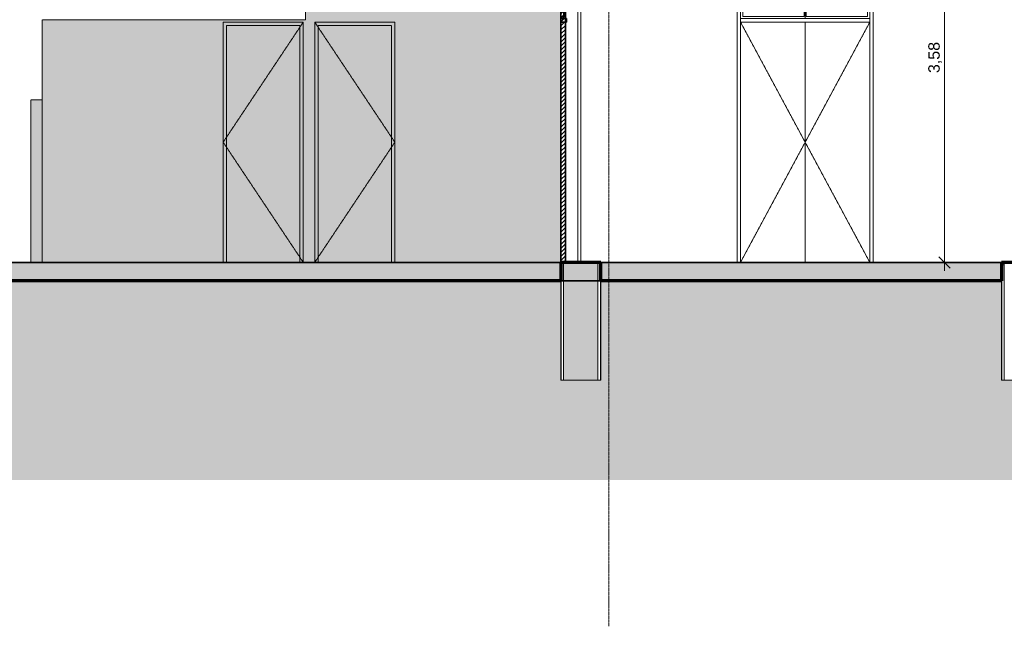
# Model space of a CAD drawing. Header units: millimetres. Extents: x -32613 to 52917, y -2150 to 8528.
# Tile 7 of 256: x -15349 to -6746, y -2150 to 3151. Entities that reach past the tile are written whole.
import ezdxf

# ---------------------------------------------------------------- set-up
doc = ezdxf.new("R2010")
doc.units = ezdxf.units.MM
for name, pattern in [('_Tracejado médio', [4, 3, -1]), ('_Tracejado pequeno', [2.25, 1.5, -0.75]), ('_Traço - ponto', [16, 12, -2, 0, -2])]:
    doc.linetypes.add(name, pattern=pattern)
for name, color, linetype, lineweight in [('A-ANNO-DIMS', 211, 'Continuous', 9), ('A-ANNO-DIMS-50', 211, 'Continuous', 9), ('A-DOOR', 31, 'Continuous', 25), ('A-DOOR-FRAM', 31, 'Continuous', 25), ('A-DOOR-HDLN', 31, '_Tracejado pequeno', 18), ('A-FLOR', 192, 'Continuous', 18), ('A-FLOR-MCUT', 51, 'Continuous', 18), ('A-FLOR-PATT', 8, 'Continuous', 25), ('A-WALL', 113, 'Continuous', 25), ('A-WALL-PATT', 111, 'Continuous', 70), ('I-WALL', 2, 'Continuous', 25), ('S-GRID', 1, 'Continuous', 9)]:
    doc.layers.add(name, color=color, linetype=linetype, lineweight=lineweight)
doc.styles.add('Arial_3', font='arial.ttf', dxfattribs={"height": 100})
doc.dimstyles.new('Diagonal_-_2_0mm_Arial', dxfattribs={"dimscale": 304.8, "dimtxt": 102.02594, "dimasz": 0.328084, "dimexe": 0.246063, "dimexo": 0.0625, "dimgap": 0.024606, "dimtad": 1, "dimlfac": 0.001, "dimrnd": 0.01, "dimzin": 0, "dimdsep": 46, "dimtxsty": 'Arial_3', "dimblk1": 'OBLIQUE', "dimblk2": 'OBLIQUE', "dimsah": 1, "dimcen": 0.09, "dimdle": 0.246063, "dimadec": 0, "dimazin": 0, "dimtfac": 1, "dimtdec": 4, "dimtix": 1, "dimtmove": 0, "dimatfit": 3, "dimfxl": 0.492126, "dimfxlon": 1, "dimtvp": 1, "dimtolj": 1, "dimtzin": 0, "dimarcsym": 2})
pattern_1 = [(45, (-13711.87, 3294.04), (-17.67767, 17.67767), [])]

# ---------------------------------------------------------------- blocks, each defined once
blk = doc.blocks.new('PORTA - Simples - 0_70 x 2_10-3911887-CORTE A - MANTER _ DEMOLIR')
at = {"layer": 'A-DOOR', "linetype": '_Tracejado médio', "lineweight": 18}
blk.add_hatch(color=41, dxfattribs=at).paths.add_polyline_path([(-24240.9, 1030), (-24129.6, 1030), (-24129.6, 3100), (-24769.6, 3100), (-24769.6, 1030)], flags=0)
at = {"layer": 'A-DOOR-FRAM', "linetype": '_Tracejado médio', "lineweight": 18}
blk.add_hatch(color=41, dxfattribs=at).paths.add_polyline_path([(-24769.6, 1030), (-24769.6, 3100), (-24129.6, 3100), (-24129.6, 1030), (-24099.6, 1030), (-24099.6, 3130), (-24799.6, 3130), (-24799.6, 1030)], flags=0)
at = {"layer": 'A-DOOR', "color": 30, "linetype": '_Tracejado médio', "lineweight": 18}
for p in [(-24099.6, 3130), (-24099.6, 1030)]:
    blk.add_line(p, (-24799.6, 2080), dxfattribs=at)
at = {"layer": 'A-DOOR-FRAM', "color": 30, "linetype": '_Tracejado médio', "lineweight": 18}
for p, q in [((-24099.6, 3130), (-24799.6, 3130)), ((-24799.6, 3130), (-24799.6, 1030)), ((-24769.6, 1030), (-24769.6, 3100)), ((-24769.6, 3100), (-24129.6, 3100)), ((-24129.6, 3100), (-24129.6, 1030)), ((-24099.6, 1030), (-24099.6, 3130))]:
    blk.add_line(p, q, dxfattribs=at)
blk = doc.blocks.new('porta dupla - P02 - 1_35 x 2_60 m-4336731-CORTE A - MANTER _ DEMOLIR')
at = {"layer": 'A-DOOR', "lineweight": 18}
h = blk.add_hatch(dxfattribs=at)
h.set_pattern_fill('FP_1', color=256, style=0, pattern_type=2)
h.set_pattern_definition(pattern_1)
h.paths.add_polyline_path([(-10471.1, 3600), (-10471.1, 3630), (-10621.1, 3630), (-10621.1, 3600)], flags=0)
h = blk.add_hatch(dxfattribs=at)
h.set_pattern_fill('FP_1', color=256, style=0, pattern_type=2)
h.set_pattern_definition(pattern_1)
h.paths.add_polyline_path([(-10581.1, 1030), (-10581.1, 3600), (-10621.1, 3600), (-10621.1, 1030)], flags=0)
h = blk.add_hatch(dxfattribs=at)
h.set_pattern_fill('FP_1', color=256, style=0, pattern_type=2)
h.set_pattern_definition(pattern_1)
h.paths.add_polyline_path([(-10601.1, 3160), (-10581.1, 3160), (-10581.1, 3180), (-10601.1, 3180)], flags=0)
h.paths.add_polyline_path([(-10581.1, 3580), (-10581.1, 3600), (-10601.1, 3600), (-10601.1, 3580)], flags=0)
h = blk.add_hatch(dxfattribs=at)
h.set_pattern_fill('FP_1', color=256, style=0, pattern_type=2)
h.set_pattern_definition(pattern_1)
h.paths.add_polyline_path([(-10571.1, 3130), (-10571.1, 3160), (-10621.1, 3160), (-10621.1, 3130)], flags=0)
at = {"layer": 'A-DOOR', "lineweight": 35}
for p, q in [((-10621.1, 3630), (-10621.1, 3600)), ((-10471.1, 3630), (-10621.1, 3630)), ((-10471.1, 3600), (-10471.1, 3630)), ((-10621.1, 3600), (-10471.1, 3600)), ((-10581.1, 3600), (-10621.1, 3600)), ((-10621.1, 3600), (-10621.1, 1030)), ((-10601.1, 3600), (-10601.1, 3580)), ((-10581.1, 3600), (-10601.1, 3600)), ((-10601.1, 3580), (-10581.1, 3580)), ((-10595.1, 3580), (-10595.1, 3180)), ((-10587.1, 3580), (-10595.1, 3580)), ((-10587.1, 3180), (-10587.1, 3580)), ((-10581.1, 1030), (-10581.1, 3600)), ((-10581.1, 3580), (-10581.1, 3600)), ((-10571.1, 3160), (-10621.1, 3160)), ((-10621.1, 3160), (-10621.1, 3130)), ((-10621.1, 3130), (-10571.1, 3130)), ((-10601.1, 3180), (-10601.1, 3160)), ((-10581.1, 3180), (-10601.1, 3180)), ((-10601.1, 3160), (-10581.1, 3160)), ((-10595.1, 3180), (-10587.1, 3180)), ((-10581.1, 3160), (-10581.1, 3180)), ((-10571.1, 3130), (-10571.1, 3160)), ((-10621.1, 1030), (-10581.1, 1030))]:
    blk.add_line(p, q, dxfattribs=at)
at = {"layer": 'A-DOOR', "lineweight": 18}
blk.add_line((-10471.1, 3600), (-10471.1, 1030), dxfattribs=at)
blk = doc.blocks.new('porta dupla - P04 - 1_19 x 2_60 m-4336733-CORTE A - MANTER _ DEMOLIR')
at = {"layer": 'A-DOOR', "lineweight": 18}
for p, q in [((-9051.1, 1030), (-9051.1, 3600)), ((-9051.1, 3600), (-7921.1, 3600)), ((-9031.1, 3580), (-9031.1, 3180)), ((-8496.1, 3580), (-9031.1, 3580)), ((-8496.1, 3180), (-8496.1, 3580)), ((-8486.1, 3600), (-8486.1, 3160)), ((-8486.1, 3600), (-8486.1, 3160)), ((-7941.1, 3580), (-8476.1, 3580)), ((-8476.1, 3580), (-8476.1, 3180)), ((-7941.1, 3180), (-7941.1, 3580)), ((-7921.1, 3600), (-7921.1, 1030)), ((-7921.1, 3160), (-9051.1, 3160)), ((-9051.1, 3130), (-7921.1, 3130)), ((-8496.1, 3180), (-9031.1, 3180)), ((-8486.1, 3130), (-8486.1, 1030)), ((-8486.1, 3130), (-8486.1, 1030)), ((-7941.1, 3180), (-8476.1, 3180))]:
    blk.add_line(p, q, dxfattribs=at)
at = {"layer": 'A-DOOR-HDLN'}
for p, q in [((-9051.1, 3130), (-7921.1, 3130)), ((-9051.1, 3130), (-8486.1, 2080)), ((-7921.1, 3130), (-8486.1, 2080)), ((-8486.1, 2080), (-9051.1, 1030)), ((-8486.1, 2080), (-7921.1, 1030))]:
    blk.add_line(p, q, dxfattribs=at)
blk = doc.blocks.new('PORTA - Simples - 0_70 x 2_10-3911888-CORTE A - MANTER _ DEMOLIR')
at = {"layer": 'A-DOOR', "linetype": '_Tracejado médio', "lineweight": 18}
blk.add_hatch(color=41, dxfattribs=at).paths.add_polyline_path([(-23341.1, 1030), (-23341.1, 3100), (-23981.1, 3100), (-23981.1, 1030)], flags=0)
at = {"layer": 'A-DOOR-FRAM', "linetype": '_Tracejado médio', "lineweight": 18}
blk.add_hatch(color=41, dxfattribs=at).paths.add_polyline_path([(-23311.1, 1030), (-23311.1, 3130), (-24011.1, 3130), (-24011.1, 1030), (-23981.1, 1030), (-23981.1, 3100), (-23341.1, 3100), (-23341.1, 1030)], flags=0)
at = {"layer": 'A-DOOR', "color": 30, "linetype": '_Tracejado médio', "lineweight": 18}
for p in [(-24011.1, 3130), (-24011.1, 1030)]:
    blk.add_line(p, (-23311.1, 2080), dxfattribs=at)
at = {"layer": 'A-DOOR-FRAM', "color": 30, "linetype": '_Tracejado médio', "lineweight": 18}
for p, q in [((-23311.1, 3130), (-24011.1, 3130)), ((-24011.1, 3130), (-24011.1, 1030)), ((-23981.1, 1030), (-23981.1, 3100)), ((-23981.1, 3100), (-23341.1, 3100)), ((-23341.1, 3100), (-23341.1, 1030)), ((-23311.1, 1030), (-23311.1, 3130))]:
    blk.add_line(p, q, dxfattribs=at)
blk = doc.blocks.new('DIMBLOCK2-CORTE A - MANTER _ DEMOLIR')
at = {"layer": 'A-ANNO-DIMS-50', "lineweight": 18}
for p, q in [((-7268.5, 4610), (-7318.5, 4660)), ((-7268.5, 4610), (-7218.5, 4560)), ((-7268.5, 1030), (-7318.5, 1080)), ((-7268.5, 1030), (-7218.5, 980))]:
    blk.add_line(p, q, dxfattribs=at)
at = {"layer": 'A-ANNO-DIMS-50'}
for p, q in [((-7268.5, 4685), (-7268.5, 955)), ((-7118.5, 4610), (-7343.5, 4610)), ((-7268.5, 4610), (-7118.5, 4610)), ((-7118.5, 1030), (-7343.5, 1030)), ((-7268.5, 1030), (-7118.5, 1030))]:
    blk.add_line(p, q, dxfattribs=at)
at = {"layer": 'A-ANNO-DIMS-50', "color": 0, "insert": (-7410.5, 2684.3), "char_height": 100, "width": 325.653, "attachment_point": 1, "rotation": 90, "line_spacing_factor": 0.941778, "style": 'Arial_3'}
blk.add_mtext('3,58', dxfattribs=at)
blk = doc.blocks.new('_Oblique')
at = {"color": 0, "linetype": 'ByBlock', "lineweight": -2}
blk.add_line((-0.5, -0.5), (0.5, 0.5), dxfattribs=at)

msp = doc.modelspace()

# ---------------------------------------------------------------- hatches: boundary and pattern name
at = {"layer": 'A-FLOR-PATT', "lineweight": 18}
msp.add_hatch(color=21, dxfattribs=at).paths.add_polyline_path([(-19456.987, 870), (-6771.115, 870), (-6771.115, 1030), (-29721.115, 1030), (-29721.115, 870), (-20652.957, 870)], flags=0)
h = msp.add_hatch(dxfattribs=at)
h.set_pattern_fill('FP_3', color=256, style=0, pattern_type=2)
h.set_pattern_definition([(0, (-13711.87, 3294.04), (317.5, 317.5), [317.5, -317.5]), (0, (-13711.87, 3413.1), (317.5, 317.5), [317.5, -317.5]), (0, (-13711.87, 3532.16), (317.5, 317.5), [317.5, -317.5]), (90, (-13672.18, 3571.85), (-317.5, 317.5), [317.5, -317.5]), (90, (-13553.12, 3571.85), (-317.5, 317.5), [317.5, -317.5]), (90, (-13434.06, 3571.85), (-317.5, 317.5), [317.5, -317.5])])
h.paths.add_polyline_path([(-12281.166, -869.772), (3348.885, -869.772), (3348.885, -140), (2998.885, -140), (2998.885, 870), (-1501.115, 870), (-1501.115, 0), (-1701.115, 0), (-1701.115, 870), (-6421.115, 870), (-6421.115, 0), (-6771.115, 0), (-6771.115, 870), (-10271.115, 870), (-10271.115, 0), (-10621.115, 0), (-10621.115, 870), (-17691.115, 870), (-17691.115, 0), (-18041.115, 0), (-18041.115, 870), (-21831.115, 870), (-21831.115, 0), (-22181.115, 0), (-22181.115, 870), (-27281.115, 870), (-27281.115, 0), (-27631.115, 0), (-27631.115, 870), (-29821.115, 870), (-29821.115, -500), (-30071.115, -500), (-30071.115, -869.772), (-13477.136, -869.772)], flags=0)
at = {"layer": 'A-WALL-PATT'}
h = msp.add_hatch(color=256, dxfattribs=at)
h.paths.add_polyline_path([(-10296.115, 0), (-10296.115, 1030), (-10596.115, 1030), (-10596.115, 0)], flags=0)
h.paths.add_polyline_path([(-10596.115, 3630), (-10296.115, 3630), (-10296.115, 5048.7), (-10596.115, 5048.7), (-10596.115, 4628.766)], flags=0)
at = {"layer": 'I-WALL', "lineweight": 18}
for points in [[(-10621.115, 1030), (-10621.115, 4600), (-12851.115, 4600), (-12851.115, 3150), (-12826.115, 3150), (-12826.115, 1030), (-12771.115, 1030), (-12771.115, 3130), (-12071.115, 3130), (-12071.115, 1030), (-11085.195, 1030)], [(-13571.115, 1030), (-13571.115, 3130), (-12871.115, 3130), (-12871.115, 1030), (-12826.115, 1030), (-12826.115, 3150), (-15151.115, 3150), (-15151.115, 1030)]]:
    msp.add_hatch(color=41, dxfattribs=at).paths.add_polyline_path(points, flags=0)
at = {"layer": 'I-WALL'}
msp.add_hatch(color=254, dxfattribs=at).paths.add_polyline_path([(-15151.115, 1030), (-15151.115, 2450), (-15251.115, 2450), (-15251.115, 1030)], flags=0)

# ---------------------------------------------------------------- linework, layer by layer
at = {"layer": 'A-FLOR', "color": 40, "linetype": '_Tracejado médio', "lineweight": 35}
for p, q in [((-6771.115, 1030), (-29721.115, 1030)), ((-6771.115, 870), (-6771.115, 1030)), ((-17691.115, 870), (-6771.115, 870))]:
    msp.add_line(p, q, dxfattribs=at)
at = {"layer": 'A-FLOR', "lineweight": 70}
for p, q in [((-1701.115, 1030), (-6771.115, 1030)), ((-6771.115, 1030), (-6771.115, 1010)), ((-10621.115, 870), (-17691.115, 870)), ((-6771.115, 870), (-10271.115, 870))]:
    msp.add_line(p, q, dxfattribs=at)
at = {"layer": 'A-FLOR-MCUT'}
msp.add_line((-6746.115, 1010), (-6746.115, 1030), dxfattribs=at)
at = {"layer": 'A-WALL', "lineweight": 18}
for p, q in [((-10446.115, 3630), (-10446.115, 1030)), ((-9081.115, 1030), (-9081.115, 3630)), ((-7891.115, 3630), (-7891.115, 1030)), ((-10618.615, 1030), (-10618.615, 0)), ((-10596.115, 1030), (-10596.115, 0)), ((-10296.115, 1030), (-10296.115, 0)), ((-10273.615, 1030), (-10273.615, 0)), ((-6746.115, 1010), (-6771.115, 1010)), ((-6768.615, 1010), (-6768.615, 0)), ((-6746.115, 1010), (-6746.115, 0)), ((-10621.115, 870), (-10621.115, 0)), ((-10271.115, 0), (-10271.115, 870)), ((-6771.115, 870), (-6771.115, 0)), ((-10621.115, 0), (-10271.115, 0)), ((-6771.115, 0), (-6421.115, 0))]:
    msp.add_line(p, q, dxfattribs=at)
at = {"layer": 'A-WALL', "lineweight": 70}
for p, q in [((-10621.115, 1030), (-10621.115, 870)), ((-10271.115, 1030), (-10621.115, 1030)), ((-10271.115, 870), (-10271.115, 1030)), ((-6771.115, 1010), (-6771.115, 870))]:
    msp.add_line(p, q, dxfattribs=at)
at = {"layer": 'I-WALL', "color": 30, "linetype": '_Tracejado médio', "lineweight": 18}
for p, q in [((-12851.115, 4600), (-12851.115, 3150)), ((-12851.115, 3150), (-15151.115, 3150)), ((-15151.115, 3150), (-15151.115, 1030)), ((-13571.115, 1030), (-13571.115, 3130)), ((-13571.115, 3130), (-12871.115, 3130)), ((-12871.115, 3130), (-12871.115, 1030)), ((-12771.115, 1030), (-12771.115, 3130)), ((-12771.115, 3130), (-12071.115, 3130)), ((-12071.115, 3130), (-12071.115, 1030)), ((-15251.115, 1030), (-15251.115, 2450)), ((-15151.115, 2450), (-15251.115, 2450)), ((-15151.115, 2450), (-15151.115, 1030))]:
    msp.add_line(p, q, dxfattribs=at)
at = {"layer": 'S-GRID', "linetype": '_Traço - ponto'}
msp.add_line((-10201.115, -2149.581), (-10201.115, 8028.481), dxfattribs=at)

# ---------------------------------------------------------------- block references
at = {"layer": 'A-DOOR', "lineweight": 18}
for name in ['porta dupla - P02 - 1_35 x 2_60 m-4336731-CORTE A - MANTER _ DEMOLIR', 'porta dupla - P04 - 1_19 x 2_60 m-4336733-CORTE A - MANTER _ DEMOLIR']:
    msp.add_blockref(name, (0, 0), dxfattribs=at)
at = {"layer": 'A-DOOR', "color": 30, "linetype": '_Tracejado médio', "lineweight": 18}
for name, p in [('PORTA - Simples - 0_70 x 2_10-3911887-CORTE A - MANTER _ DEMOLIR', (11228.5, 0)), ('PORTA - Simples - 0_70 x 2_10-3911888-CORTE A - MANTER _ DEMOLIR', (11240, 0))]:
    msp.add_blockref(name, p, dxfattribs=at)

# ---------------------------------------------------------------- dimensions: what is measured, and where the dimension line sits
at = {"layer": 'A-ANNO-DIMS'}
dim = msp.add_linear_dim(base=(-7268.459, 1030), p1=(-7118.459, 4610), p2=(-7118.459, 1030), angle=90, dimstyle='Diagonal_-_2_0mm_Arial', override={"dimpost": '<>', "dimfxl": 3580}, dxfattribs=at)
dim.commit()
dim.dimension.update_dxf_attribs({"geometry": 'DIMBLOCK2-CORTE A - MANTER _ DEMOLIR', "text_midpoint": (-7327.051, 2820)})

doc.saveas('drawing.dxf')
